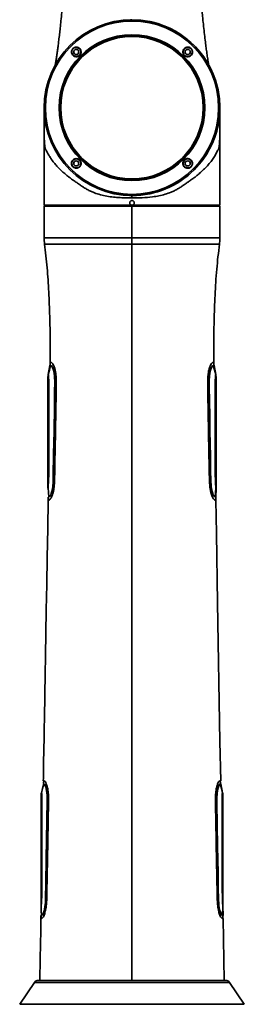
# Model space of a CAD drawing. Header units: millimetres. Extents: x 0 to 420, y 0 to 297.
# Tile 7 of 13: x 102 to 117, y 109 to 174. Entities that reach past the tile are written whole.
import ezdxf

# ---------------------------------------------------------------- set-up
doc = ezdxf.new("R2010")
doc.units = ezdxf.units.MM
doc.layers.get('0').update_dxf_attribs({"lineweight": 18})

# ---------------------------------------------------------------- blocks, each defined once
blk = doc.blocks.new('1')
at = {"color": 0, "linetype": 'Continuous', "lineweight": 35}
for p, q in [((0, 75.8), (0, 75.8)), ((0, 74.7), (0, 74.7)), ((-5.8, 70), (-5.8, 63.57)), ((5.8, 63.83), (5.8, 69.854)), ((0, 65.3), (0, 65.3)), ((0, 64.2), (0, 64.2)), ((0, 64.2), (0, 64.041)), ((-5.8, 63.57), (-5.75, 63.52)), ((-5.8, 63.57), (0, 63.57)), ((-5.8, 63.5), (-5.8, 61.4)), ((-5.75, 63.52), (-5.75, 63.52)), ((5.749, 63.52), (-5.75, 63.52)), ((5.749, 63.52), (-5.75, 63.52)), ((-5.5, 63.52), (-5.5, 63.5)), ((0, 63.57), (5.799, 63.57)), ((0, 63.5), (0, 61.4)), ((2.75, 63.5), (2.75, 63.52)), ((5.5, 63.5), (5.5, 63.52)), ((5.749, 63.52), (5.749, 63.52)), ((5.8, 61.4), (5.8, 63.5)), ((0, 61.4), (0, 61)), ((-5.531, 52.396), (-5.414, 52.996)), ((-5.394, 52.995), (-5.414, 52.996)), ((5.414, 52.996), (5.394, 52.995)), ((5.414, 52.996), (5.531, 52.396)), ((-5.55, 52.196), (-5.55, 51.646)), ((-5.529, 52.396), (-5.525, 52.394)), ((5.525, 52.394), (5.527, 52.395)), ((5.55, 52.196), (5.55, 51.646)), ((-5.55, 45.648), (-5.55, 51.646)), ((5.55, 51.646), (5.55, 45.648)), ((-5.55, 45.648), (-5.55, 45.098)), ((5.55, 45.648), (5.55, 45.098)), ((5.547, 44.898), (5.531, 44.298)), ((-5.531, 44.298), (-5.512, 44.299)), ((5.512, 44.299), (5.531, 44.298)), ((5.982, 24.781), (5.873, 25.381)), ((-5.981, 24.781), (-5.982, 24.781)), ((5.982, 24.781), (5.981, 24.781)), ((-6, 24.581), (-6, 24.031)), ((6, 24.581), (6, 24.031)), ((-6, 24.031), (-6, 17.484)), ((6, 17.484), (6, 24.031)), ((5.973, 16.686), (5.997, 17.3)), ((6.009, 16.684), (6.001, 17.284)), ((-6.009, 16.684), (-6.005, 16.684)), ((5.996, 16.684), (5.971, 16.687)), ((5.99, 16.484), (6.006, 16.484)), ((6.084, 12.4), (6.012, 16.484)), ((-6.191, 12.4), (2.033, 12.4)), ((2.033, 12.4), (6.191, 12.4)), ((-6.439, 12.268), (-7.414, 10.827)), ((6.439, 12.268), (-6.439, 12.268)), ((7.414, 10.827), (6.439, 12.268)), ((-7.414, 10.827), (7.414, 10.827))]:
    blk.add_line(p, q, dxfattribs=at)
for points in [[(5.799, 63.57), (5.799, 63.669), (5.799, 63.747)], [(5.789, 63.56), (5.77, 63.541), (5.755, 63.526)], [(0, 61), (0, 59.3), (0, 57.553), (0, 55.815), (0, 54.126), (0, 52.516), (0, 51), (0, 49.579), (0, 48.404), (0, 47.279), (0, 46.727), (0, 46.452), (0, 46.383), (0, 46.379), (0, 46.377), (0, 46.376), (0, 46.376), (0, 46.376), (0, 27.787), (0, 12.4)], [(-5.369, 52.992), (-5.317, 52.96), (-5.243, 52.845), (-5.204, 52.747), (-5.168, 52.621), (-5.118, 52.309), (-5.102, 51.82), (-5.107, 51.325), (-5.113, 50.803), (-5.121, 50.282), (-5.147, 48.646), (-5.173, 47.159), (-5.198, 45.671), (-5.206, 45.32), (-5.232, 44.975), (-5.288, 44.667), (-5.326, 44.543), (-5.365, 44.446), (-5.437, 44.333), (-5.49, 44.3), (-5.531, 44.298)], [(-5.37, 52.993), (-5.448, 52.688), (-5.527, 52.383)], [(5.487, 44.302), (5.437, 44.333), (5.365, 44.446), (5.326, 44.543), (5.288, 44.667), (5.232, 44.975), (5.202, 45.46), (5.193, 45.969), (5.184, 46.489), (5.175, 47.01), (5.147, 48.646), (5.131, 49.638), (5.116, 50.629), (5.104, 51.608), (5.102, 51.961), (5.118, 52.309), (5.168, 52.621), (5.204, 52.747), (5.243, 52.845), (5.317, 52.96), (5.371, 52.994), (5.414, 52.996)], [(5.527, 52.383), (5.448, 52.69), (5.369, 52.996)], [(-5.542, 44.91), (-5.515, 44.606), (-5.488, 44.301)], [(5.487, 44.297), (5.515, 44.604), (5.542, 44.91)], [(-5.53, 44.098), (-5.563, 42.23), (-5.596, 40.325), (-5.628, 38.532), (-5.657, 36.851), (-5.684, 35.308), (-5.709, 33.874), (-5.732, 32.547), (-5.753, 31.328), (-5.763, 30.747), (-5.773, 30.193), (-5.782, 29.668), (-5.792, 29.094), (-5.804, 28.41), (-5.818, 27.632), (-5.833, 26.748), (-5.851, 25.759), (-5.854, 25.581)], [(5.854, 25.581), (5.809, 28.162), (5.649, 37.318), (5.569, 41.897), (5.53, 44.098)], [(-5.819, 25.373), (-5.898, 25.07), (-5.977, 24.767)], [(5.971, 16.687), (5.966, 16.687), (5.918, 16.726), (5.854, 16.842), (5.785, 17.058), (5.735, 17.353), (5.706, 17.863), (5.697, 18.403), (5.688, 18.954), (5.679, 19.506), (5.651, 21.239), (5.627, 22.672), (5.603, 24.095), (5.601, 24.435), (5.616, 24.765), (5.659, 25.055), (5.723, 25.254), (5.786, 25.353), (5.834, 25.38), (5.873, 25.381)], [(5.977, 24.767), (5.898, 25.07), (5.819, 25.373)], [(-5.997, 17.3), (-5.985, 16.993), (-5.973, 16.686)], [(-6.012, 16.484), (-6.026, 15.705), (-6.058, 13.859), (-6.084, 12.4)]]:
    blk.add_lwpolyline(points, dxfattribs=at)
for centre, radius in [((0, 70), 5.8), ((0, 70), 5.72), ((0, 70), 4.813), ((0, 70), 4.787), ((0, 70), 4.75), ((0, 70), 4.7), ((-3.677, 73.677), 0.17), ((3.677, 73.677), 0.17), ((-3.677, 66.323), 0.17), ((3.677, 66.323), 0.17)]:
    blk.add_circle(centre, radius, dxfattribs=at)
for centre, radius, start, end in [((0, 70), 5.8, 315, 90), ((0, 70), 4.75, 90, 135), ((0, 70), 4.7, 270, 90), ((0, 70), 4.75, 135, 270), ((0, 70), 5.8, 270, 315), ((-6.191, 12.1), 0.3, 90, 145.9228), ((6.191, 12.1), 0.3, 34.0772, 90)]:
    blk.add_arc(centre, radius, start, end, dxfattribs=at)
for points, knots in [([(-4.5, 77.7), (-4.523, 77.447), (-4.565, 76.976), (-4.628, 76.319), (-4.685, 75.758), (-4.735, 75.28), (-4.783, 74.852), (-4.828, 74.475), (-4.871, 74.126), (-4.912, 73.808), (-4.955, 73.497), (-4.999, 73.201), (-5.036, 72.966), (-5.057, 72.843), (-5.065, 72.8)], [0, 0, 0, 0, 0.702297, 1.310151, 1.8347, 2.285594, 2.671066, 3.071288, 3.396195, 3.719882, 4.061401, 4.411115, 4.747731, 4.933797, 4.933797, 4.933797, 4.933797]), ([(5.061, 72.82), (5.048, 72.893), (5.019, 73.067), (4.969, 73.399), (4.918, 73.762), (4.867, 74.153), (4.813, 74.593), (4.755, 75.099), (4.703, 75.58), (4.656, 76.044), (4.61, 76.506), (4.557, 77.067), (4.52, 77.477), (4.5, 77.7)], [0, 0, 0, 0, 0.295775, 0.710247, 1.104501, 1.482664, 1.938966, 2.437817, 2.974322, 3.328829, 3.762826, 4.28704, 4.912994, 4.912994, 4.912994, 4.912994]), ([(0, 75.8), (-0.011, 75.8), (-0.03, 75.8), (-0.053, 75.8), (-0.071, 75.8), (-0.085, 75.799), (-0.097, 75.799), (-0.099, 75.799), (-0.1, 75.799)], [0, 0, 0, 0, 0.0215164, 0.034887, 0.0499554, 0.065053, 0.0784417, 0.1000049, 0.1000049, 0.1000049, 0.1000049]), ([(-3.903, 73.903), (-3.914, 73.891), (-3.946, 73.856), (-3.985, 73.78), (-4.002, 73.678), (-3.984, 73.572), (-3.932, 73.477), (-3.85, 73.404), (-3.748, 73.363), (-3.637, 73.358), (-3.535, 73.39), (-3.465, 73.441), (-3.412, 73.502), (-3.373, 73.577), (-3.356, 73.679), (-3.374, 73.785), (-3.426, 73.88), (-3.508, 73.953), (-3.61, 73.995), (-3.72, 73.999), (-3.824, 73.969), (-3.877, 73.924), (-3.903, 73.903)], [0, 0, 0, 0, 0.047454, 0.143217, 0.247681, 0.353431, 0.460986, 0.570155, 0.680019, 0.789221, 0.896571, 0.994949, 1.042399, 1.138176, 1.242348, 1.348228, 1.456231, 1.565762, 1.675559, 1.784318, 1.891276, 1.989882, 1.989882, 1.989882, 1.989882]), ([(-3.465, 73.465), (-3.477, 73.454), (-3.512, 73.422), (-3.586, 73.386), (-3.684, 73.371), (-3.783, 73.39), (-3.872, 73.442), (-3.94, 73.521), (-3.977, 73.619), (-3.979, 73.723), (-3.948, 73.817), (-3.9, 73.881), (-3.842, 73.931), (-3.768, 73.968), (-3.67, 73.982), (-3.57, 73.963), (-3.481, 73.912), (-3.414, 73.833), (-3.376, 73.735), (-3.375, 73.631), (-3.405, 73.536), (-3.446, 73.487), (-3.465, 73.465)], [0, 0, 0, 0, 0.046941, 0.14178, 0.240055, 0.340257, 0.442747, 0.546817, 0.651076, 0.754132, 0.855211, 0.941386, 0.988326, 1.083154, 1.181725, 1.281757, 1.38375, 1.487442, 1.591811, 1.695364, 1.796845, 1.882755, 1.882755, 1.882755, 1.882755]), ([(3.468, 73.916), (3.457, 73.905), (3.423, 73.872), (3.38, 73.799), (3.356, 73.696), (3.369, 73.587), (3.417, 73.489), (3.494, 73.414), (3.59, 73.368), (3.696, 73.356), (3.801, 73.379), (3.876, 73.426), (3.934, 73.486), (3.978, 73.558), (4.002, 73.661), (3.989, 73.77), (3.941, 73.867), (3.864, 73.943), (3.768, 73.989), (3.662, 74.001), (3.555, 73.979), (3.498, 73.937), (3.468, 73.916)], [0, 0, 0, 0, 0.047425, 0.143057, 0.252761, 0.361205, 0.467509, 0.57186, 0.675443, 0.779776, 0.885977, 0.994856, 1.042284, 1.137918, 1.247317, 1.355299, 1.461396, 1.565997, 1.670034, 1.774607, 1.880613, 1.989826, 1.989826, 1.989826, 1.989826]), ([(3.889, 73.465), (3.885, 73.461), (3.869, 73.446), (3.827, 73.414), (3.752, 73.381), (3.651, 73.372), (3.55, 73.399), (3.466, 73.456), (3.405, 73.537), (3.375, 73.633), (3.377, 73.734), (3.409, 73.822), (3.45, 73.875), (3.485, 73.908), (3.526, 73.94), (3.602, 73.973), (3.703, 73.982), (3.803, 73.956), (3.888, 73.898), (3.948, 73.817), (3.979, 73.721), (3.977, 73.62), (3.945, 73.531), (3.906, 73.485), (3.889, 73.465)], [0, 0, 0, 0, 0.018453, 0.065364, 0.160025, 0.263786, 0.365717, 0.46526, 0.563113, 0.66081, 0.759904, 0.861245, 0.941971, 0.959892, 1.006801, 1.101472, 1.204774, 1.306256, 1.405779, 1.504047, 1.602199, 1.701365, 1.802324, 1.882879, 1.882879, 1.882879, 1.882879]), ([(-5.798, 69.86), (-5.798, 69.818), (-5.798, 69.714), (-5.798, 69.507), (-5.799, 69.244), (-5.799, 68.946), (-5.799, 68.719), (-5.799, 68.606)], [0, 0, 0, 0, 0.18734, 0.454696, 0.722321, 0.990078, 1.253933, 1.253933, 1.253933, 1.253933]), ([(5.799, 68.604), (5.799, 68.717), (5.799, 68.945), (5.799, 69.244), (5.798, 69.506), (5.798, 69.714), (5.798, 69.818), (5.798, 69.86)], [0, 0, 0, 0, 0.26602, 0.533893, 0.801633, 1.0691, 1.256639, 1.256639, 1.256639, 1.256639]), ([(0, 64.041), (-0.152, 64.042), (-0.454, 64.045), (-0.902, 64.067), (-1.344, 64.108), (-1.772, 64.177), (-2.185, 64.278), (-2.52, 64.395), (-2.79, 64.516), (-3.003, 64.626), (-3.208, 64.749), (-3.401, 64.883), (-3.604, 65.029), (-3.82, 65.171), (-4.038, 65.326), (-4.246, 65.484), (-4.463, 65.663), (-4.686, 65.864), (-4.907, 66.086), (-5.11, 66.316), (-5.287, 66.544), (-5.437, 66.768), (-5.551, 66.963), (-5.637, 67.145), (-5.694, 67.235), (-5.73, 67.301), (-5.747, 67.381), (-5.757, 67.459), (-5.764, 67.525), (-5.769, 67.598), (-5.775, 67.671), (-5.781, 67.751), (-5.787, 67.839), (-5.791, 67.945), (-5.795, 68.074), (-5.798, 68.233), (-5.798, 68.401), (-5.799, 68.527), (-5.799, 68.595), (-5.799, 68.606)], [0, 0, 0, 0, 0.357849, 0.712706, 1.063126, 1.423748, 1.772374, 2.122713, 2.331928, 2.544585, 2.757639, 2.972395, 3.184782, 3.44936, 3.71353, 3.971701, 4.242765, 4.593016, 4.946359, 5.308702, 5.683079, 6.031364, 6.375811, 6.643389, 6.909852, 7.042415, 7.175975, 7.241562, 7.30975, 7.377287, 7.444753, 7.53713, 7.627415, 7.714193, 7.848827, 7.98427, 8.118351, 8.253719, 8.280224, 8.280224, 8.280224, 8.280224]), ([(5.799, 68.604), (5.799, 68.592), (5.799, 68.522), (5.798, 68.394), (5.797, 68.207), (5.794, 68.015), (5.787, 67.826), (5.775, 67.672), (5.763, 67.512), (5.749, 67.387), (5.724, 67.274), (5.679, 67.236), (5.621, 67.103), (5.535, 66.937), (5.407, 66.718), (5.217, 66.448), (4.992, 66.177), (4.732, 65.906), (4.496, 65.691), (4.288, 65.519), (4.126, 65.392), (3.957, 65.268), (3.781, 65.145), (3.595, 65.022), (3.409, 64.889), (3.217, 64.755), (3.013, 64.632), (2.8, 64.521), (2.529, 64.399), (2.193, 64.28), (1.78, 64.178), (1.278, 64.097), (0.681, 64.05), (0.227, 64.044), (0, 64.041)], [0, 0, 0, 0, 0.028636, 0.164843, 0.300703, 0.479403, 0.659564, 0.843792, 0.979172, 1.112669, 1.246971, 1.466754, 1.690742, 1.914573, 2.326829, 2.740299, 3.206273, 3.609668, 4.030264, 4.248759, 4.458783, 4.658151, 4.876617, 5.086948, 5.297515, 5.509846, 5.722178, 5.936053, 6.146429, 6.499244, 6.84826, 7.20727, 7.74237, 8.277654, 8.277654, 8.277654, 8.277654]), ([(-3.916, 66.532), (-3.926, 66.52), (-3.955, 66.483), (-3.99, 66.406), (-4.002, 66.301), (-3.976, 66.194), (-3.917, 66.103), (-3.832, 66.037), (-3.731, 66.003), (-3.625, 66.003), (-3.54, 66.032), (-3.488, 66.067), (-3.464, 66.088), (-3.451, 66.101), (-3.434, 66.119), (-3.402, 66.16), (-3.367, 66.237), (-3.356, 66.342), (-3.382, 66.449), (-3.441, 66.54), (-3.526, 66.605), (-3.626, 66.64), (-3.733, 66.639), (-3.836, 66.605), (-3.889, 66.557), (-3.916, 66.532)], [0, 0, 0, 0, 0.047416, 0.143044, 0.25198, 0.359282, 0.464764, 0.569029, 0.673112, 0.778083, 0.884687, 0.93911, 0.967038, 0.981095, 0.995178, 1.042598, 1.138217, 1.247563, 1.355302, 1.460818, 1.56472, 1.668385, 1.773257, 1.880197, 1.989938, 1.989938, 1.989938, 1.989938]), ([(-3.465, 66.111), (-3.476, 66.101), (-3.511, 66.069), (-3.584, 66.032), (-3.685, 66.017), (-3.787, 66.038), (-3.875, 66.09), (-3.94, 66.168), (-3.976, 66.262), (-3.98, 66.363), (-3.952, 66.453), (-3.915, 66.508), (-3.883, 66.542), (-3.843, 66.576), (-3.77, 66.614), (-3.669, 66.629), (-3.567, 66.608), (-3.479, 66.556), (-3.414, 66.478), (-3.378, 66.385), (-3.374, 66.284), (-3.401, 66.194), (-3.438, 66.139), (-3.461, 66.115), (-3.465, 66.111)], [0, 0, 0, 0, 0.04691, 0.141581, 0.245148, 0.346988, 0.446818, 0.545232, 0.643323, 0.742249, 0.842878, 0.922959, 0.940942, 0.987855, 1.082515, 1.186497, 1.288835, 1.38878, 1.48684, 1.584448, 1.683213, 1.784145, 1.864498, 1.882952, 1.882952, 1.882952, 1.882952]), ([(3.455, 66.545), (3.444, 66.534), (3.411, 66.498), (3.373, 66.423), (3.356, 66.321), (3.374, 66.215), (3.426, 66.12), (3.508, 66.047), (3.61, 66.005), (3.72, 66.001), (3.823, 66.032), (3.893, 66.083), (3.946, 66.145), (3.985, 66.22), (4.002, 66.322), (3.984, 66.428), (3.932, 66.523), (3.85, 66.596), (3.748, 66.637), (3.638, 66.642), (3.534, 66.611), (3.48, 66.567), (3.455, 66.545)], [0, 0, 0, 0, 0.04745, 0.143227, 0.247398, 0.353279, 0.461282, 0.570814, 0.68061, 0.78937, 0.89633, 0.994937, 1.04239, 1.138157, 1.242615, 1.348366, 1.455922, 1.565093, 1.674957, 1.784157, 1.891504, 1.98988, 1.98988, 1.98988, 1.98988]), ([(3.889, 66.111), (3.877, 66.1), (3.842, 66.068), (3.768, 66.032), (3.67, 66.018), (3.57, 66.037), (3.481, 66.088), (3.414, 66.167), (3.377, 66.265), (3.375, 66.369), (3.406, 66.464), (3.454, 66.528), (3.512, 66.577), (3.586, 66.614), (3.684, 66.628), (3.783, 66.61), (3.872, 66.558), (3.94, 66.479), (3.977, 66.381), (3.979, 66.277), (3.949, 66.182), (3.908, 66.133), (3.889, 66.111)], [0, 0, 0, 0, 0.046943, 0.141771, 0.240341, 0.340374, 0.442362, 0.546056, 0.650425, 0.753978, 0.855464, 0.941374, 0.988318, 1.083154, 1.18143, 1.281633, 1.384122, 1.488188, 1.592453, 1.695509, 1.796587, 1.882756, 1.882756, 1.882756, 1.882756]), ([(0, 64.2), (-0.028, 64.2), (-0.082, 64.2), (-0.137, 64.201), (-0.164, 64.202)], [0, 0, 0, 0, 0.0830422, 0.1638878, 0.1638878, 0.1638878, 0.1638878]), ([(-0.15, 63.72), (-0.148, 63.74), (-0.143, 63.779), (-0.109, 63.829), (-0.059, 63.864), (-0.02, 63.868), (0, 63.87)], [0, 0, 0, 0, 0.0587141, 0.1174808, 0.1762576, 0.2349794, 0.2349794, 0.2349794, 0.2349794]), ([(0, 63.57), (-0.02, 63.573), (-0.059, 63.577), (-0.109, 63.612), (-0.143, 63.661), (-0.148, 63.701), (-0.15, 63.72)], [0, 0, 0, 0, 0.0587974, 0.117542, 0.1762605, 0.2349746, 0.2349746, 0.2349746, 0.2349746]), ([(0, 63.87), (0.02, 63.868), (0.059, 63.864), (0.109, 63.829), (0.143, 63.779), (0.148, 63.74), (0.15, 63.72)], [0, 0, 0, 0, 0.058724, 0.1174477, 0.176189, 0.234979, 0.234979, 0.234979, 0.234979]), ([(0.15, 63.72), (0.148, 63.701), (0.143, 63.661), (0.109, 63.612), (0.059, 63.577), (0.02, 63.573), (0, 63.57)], [0, 0, 0, 0, 0.0587456, 0.1174408, 0.1761078, 0.2349749, 0.2349749, 0.2349749, 0.2349749]), ([(5.799, 63.747), (5.799, 63.758), (5.799, 63.78), (5.8, 63.807), (5.8, 63.826), (5.8, 63.829), (5.8, 63.83)], [0, 0, 0, 0, 0.02078839, 0.04156473, 0.06230055, 0.08315176, 0.08315176, 0.08315176, 0.08315176]), ([(5.8, 63.806), (5.8, 63.797), (5.799, 63.78), (5.799, 63.758), (5.799, 63.747)], [0, 0, 0, 0, 0.02936727, 0.05891434, 0.05891434, 0.05891434, 0.05891434]), ([(0, 63.5), (-0.253, 63.5), (-0.759, 63.5), (-1.505, 63.5), (-2.225, 63.5), (-2.908, 63.5), (-3.54, 63.5), (-4.112, 63.5), (-4.614, 63.5), (-5.037, 63.5), (-5.372, 63.5), (-5.62, 63.5), (-5.759, 63.5), (-5.816, 63.5), (-5.8, 63.5), (-5.8, 63.5)], [0, 0, 0, 0, 0.483771, 0.965616, 1.450744, 1.932711, 2.415965, 2.900198, 3.381818, 3.866186, 4.348998, 4.831645, 5.31607, 5.797767, 5.800252, 5.800252, 5.800252, 5.800252]), ([(5.8, 63.5), (5.79, 63.5), (5.772, 63.5), (5.618, 63.5), (5.375, 63.5), (5.039, 63.5), (4.617, 63.5), (4.116, 63.5), (3.544, 63.5), (2.912, 63.5), (2.23, 63.5), (1.51, 63.5), (0.763, 63.5), (0.255, 63.5), (0, 63.5)], [0, 0, 0, 0, 0.481556, 0.964944, 1.446738, 1.931852, 2.413732, 2.897166, 3.381139, 3.862865, 4.347937, 4.829966, 5.312996, 5.799746, 5.799746, 5.799746, 5.799746]), ([(5.749, 63.52), (5.75, 63.521), (5.752, 63.523), (5.754, 63.525), (5.755, 63.526)], [0, 0, 0, 0, 0.003142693, 0.007649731, 0.007649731, 0.007649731, 0.007649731]), ([(5.755, 63.526), (5.754, 63.525), (5.752, 63.523), (5.75, 63.521), (5.749, 63.52)], [0, 0, 0, 0, 0.004506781, 0.007649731, 0.007649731, 0.007649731, 0.007649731]), ([(5.799, 63.57), (5.799, 63.57), (5.799, 63.57), (5.798, 63.569), (5.796, 63.567), (5.793, 63.564), (5.79, 63.561), (5.789, 63.56)], [0, 0, 0, 0, 0.00178466, 0.00357374, 0.00712346, 0.01068164, 0.01424683, 0.01424683, 0.01424683, 0.01424683]), ([(0, 61.4), (-0.253, 61.4), (-0.759, 61.4), (-1.505, 61.4), (-2.226, 61.4), (-2.908, 61.4), (-3.541, 61.4), (-4.113, 61.4), (-4.615, 61.4), (-5.038, 61.4), (-5.373, 61.4), (-5.621, 61.4), (-5.757, 61.4), (-5.821, 61.4), (-5.8, 61.4), (-5.8, 61.4)], [0, 0, 0, 0, 0.483376, 0.966704, 1.450009, 1.933381, 2.416712, 2.900043, 3.38338, 3.866715, 4.350051, 4.833372, 5.316709, 5.800012, 5.800017, 5.800017, 5.800017, 5.800017]), ([(-5.8, 61.4), (-5.8, 61.339), (-5.799, 61.205), (-5.782, 61.071), (-5.772, 60.998)], [0, 0, 0, 0, 0.1822755, 0.4036729, 0.4036729, 0.4036729, 0.4036729]), ([(5.8, 61.4), (5.79, 61.4), (5.771, 61.4), (5.617, 61.4), (5.374, 61.4), (5.037, 61.4), (4.615, 61.4), (4.113, 61.4), (3.541, 61.4), (2.908, 61.4), (2.226, 61.4), (1.505, 61.4), (0.759, 61.4), (0.253, 61.4), (0, 61.4)], [0, 0, 0, 0, 0.483357, 0.966683, 1.450013, 1.933359, 2.416688, 2.900019, 3.383355, 3.866687, 4.350022, 4.83334, 5.316676, 5.799977, 5.799977, 5.799977, 5.799977]), ([(5.772, 60.998), (5.78, 61.058), (5.798, 61.191), (5.799, 61.326), (5.8, 61.4)], [0, 0, 0, 0, 0.1821873, 0.4036671, 0.4036671, 0.4036671, 0.4036671]), ([(-5.772, 61), (-5.711, 60.48), (-5.588, 59.427), (-5.487, 57.835), (-5.425, 56.242), (-5.397, 54.696), (-5.396, 53.684), (-5.395, 53.196)], [0, 0, 0, 0, 1.57111, 3.179651, 4.784711, 6.353416, 7.818998, 7.818998, 7.818998, 7.818998]), ([(0, 61), (-0.252, 61), (-0.756, 61), (-1.498, 61), (-2.215, 61), (-2.894, 61), (-3.524, 61), (-4.093, 61), (-4.593, 61), (-5.013, 61), (-5.349, 61), (-5.59, 61), (-5.744, 61), (-5.763, 61), (-5.772, 61)], [0, 0, 0, 0, 0.481023, 0.96207, 1.443079, 1.92411, 2.405175, 2.886176, 3.367243, 3.848242, 4.329275, 4.810302, 5.291352, 5.77238, 5.77238, 5.77238, 5.77238]), ([(5.772, 61), (5.772, 61), (5.79, 61), (5.731, 61), (5.594, 61), (5.348, 61), (5.013, 61), (4.593, 61), (4.093, 61), (3.524, 61), (2.894, 61), (2.215, 61), (1.498, 61), (0.756, 61), (0.252, 61), (0, 61)], [0, 0, 0, 0, 0.000007, 0.481014, 0.962076, 1.443083, 1.924113, 2.405177, 2.886177, 3.367242, 3.848236, 4.329271, 4.810297, 5.291353, 5.77238, 5.77238, 5.77238, 5.77238]), ([(5.397, 53.196), (5.396, 53.55), (5.395, 54.458), (5.417, 55.934), (5.476, 57.626), (5.577, 59.323), (5.708, 60.445), (5.772, 61)], [0, 0, 0, 0, 1.063532, 2.722673, 4.428771, 6.14373, 7.81898, 7.81898, 7.81898, 7.81898]), ([(-5.395, 53.196), (-5.396, 53.157), (-5.398, 53.09), (-5.409, 53.024), (-5.414, 52.996)], [0, 0, 0, 0, 0.1146548, 0.2012143, 0.2012143, 0.2012143, 0.2012143]), ([(-5.414, 52.996), (-5.411, 53.006), (-5.407, 53.016), (-5.37, 52.993), (-5.369, 52.992)], [0, 0, 0, 0, 0.05227052, 0.05342273, 0.05342273, 0.05342273, 0.05342273]), ([(-5.381, 53.196), (-5.385, 53.176), (-5.394, 53.138), (-5.4, 53.085), (-5.404, 53.059)], [0, 0, 0, 0, 0.0696924, 0.1385156, 0.1385156, 0.1385156, 0.1385156]), ([(-5.395, 53.196), (-5.394, 53.196), (-5.394, 53.196), (-5.381, 53.195), (-5.38, 53.195)], [0, 0, 0, 0, 0.01387409, 0.01503453, 0.01503453, 0.01503453, 0.01503453]), ([(-5.38, 53.195), (-5.37, 53.196), (-5.35, 53.198), (-5.296, 53.175), (-5.231, 53.098), (-5.166, 52.978), (-5.102, 52.802), (-5.049, 52.58), (-5.015, 52.326), (-5, 52.059), (-4.999, 51.79), (-5.004, 51.436), (-5.009, 51.001), (-5.036, 49.287), (-5.066, 47.746), (-5.094, 46.376)], [0, 0, 0, 0, 0.286449, 0.598755, 0.832922, 1.066917, 1.300795, 1.534695, 1.768711, 2.002939, 2.237353, 2.471814, 2.924901, 3.371178, 6.942929, 6.942929, 6.942929, 6.942929]), ([(5.094, 46.376), (5.079, 47.132), (5.052, 48.541), (5.023, 50.079), (5.009, 50.988), (5.004, 51.379), (4.998, 51.777), (5.001, 52.169), (5.039, 52.538), (5.111, 52.844), (5.202, 53.058), (5.285, 53.169), (5.349, 53.198), (5.371, 53.197), (5.382, 53.196)], [0, 0, 0, 0, 1.968825, 3.668558, 4.002215, 4.336403, 4.687206, 5.037512, 5.355316, 5.672608, 5.989962, 6.307815, 6.626226, 6.944969, 6.944969, 6.944969, 6.944969]), ([(5.404, 53.059), (5.4, 53.085), (5.394, 53.138), (5.385, 53.176), (5.381, 53.196)], [0, 0, 0, 0, 0.0688232, 0.1385156, 0.1385156, 0.1385156, 0.1385156]), ([(5.382, 53.196), (5.386, 53.196), (5.393, 53.196), (5.394, 53.196), (5.395, 53.196)], [0, 0, 0, 0, 0.0064038, 0.01280755, 0.01280755, 0.01280755, 0.01280755]), ([(5.395, 53.196), (5.396, 53.157), (5.398, 53.09), (5.409, 53.024), (5.414, 52.996)], [0, 0, 0, 0, 0.1146548, 0.2012143, 0.2012143, 0.2012143, 0.2012143]), ([(-5.528, 52.396), (-5.529, 52.387), (-5.537, 52.352), (-5.544, 52.297), (-5.549, 52.244), (-5.55, 52.208), (-5.55, 52.192), (-5.55, 52.184)], [0, 0, 0, 0, 0.0243899, 0.1078329, 0.1642887, 0.1895543, 0.2135048, 0.2135048, 0.2135048, 0.2135048]), ([(-5.5, 45.648), (-5.5, 45.963), (-5.499, 46.593), (-5.496, 47.538), (-5.493, 48.483), (-5.488, 49.743), (-5.49, 50.767), (-5.484, 51.559), (-5.482, 51.808), (-5.496, 52.019), (-5.507, 52.168), (-5.514, 52.26), (-5.518, 52.326), (-5.522, 52.382), (-5.528, 52.405), (-5.529, 52.399), (-5.531, 52.396)], [0, 0, 0, 0, 0.827927, 1.655862, 2.483798, 3.311722, 4.967523, 5.174365, 5.394166, 5.621061, 5.73474, 5.84836, 5.962041, 6.075815, 6.30314, 6.758819, 6.758819, 6.758819, 6.758819]), ([(5.531, 52.396), (5.529, 52.399), (5.528, 52.405), (5.522, 52.382), (5.518, 52.326), (5.514, 52.26), (5.507, 52.168), (5.496, 52.019), (5.48, 51.777), (5.486, 51.465), (5.486, 51.13), (5.487, 50.799), (5.488, 50.232), (5.49, 49.46), (5.493, 48.483), (5.496, 47.538), (5.499, 46.593), (5.5, 45.963), (5.5, 45.648)], [0, 0, 0, 0, 0.455682, 0.683008, 0.796783, 0.910464, 1.024086, 1.137765, 1.364662, 1.666954, 1.956782, 2.246566, 2.536335, 3.447071, 4.275001, 5.102942, 5.930883, 6.758816, 6.758816, 6.758816, 6.758816]), ([(5.527, 52.395), (5.528, 52.395), (5.53, 52.396), (5.53, 52.396), (5.531, 52.396)], [0, 0, 0, 0, 0.001083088, 0.003619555, 0.003619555, 0.003619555, 0.003619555]), ([(5.55, 52.196), (5.55, 52.2), (5.55, 52.212), (5.548, 52.244), (5.545, 52.289), (5.539, 52.334), (5.533, 52.371), (5.529, 52.388), (5.528, 52.396)], [0, 0, 0, 0, 0.0120516, 0.037272, 0.0936268, 0.1509615, 0.1772138, 0.2015601, 0.2015601, 0.2015601, 0.2015601]), ([(-5.094, 46.376), (-5.097, 46.223), (-5.103, 45.912), (-5.108, 45.521), (-5.121, 45.202), (-5.142, 44.963), (-5.177, 44.736), (-5.225, 44.532), (-5.283, 44.364), (-5.343, 44.238), (-5.399, 44.156), (-5.463, 44.098), (-5.518, 44.098), (-5.526, 44.098), (-5.53, 44.098)], [0, 0, 0, 0, 0.289608, 0.586564, 0.739243, 0.891828, 1.044313, 1.196732, 1.349133, 1.501575, 1.654087, 1.80668, 2.111832, 2.417192, 2.417192, 2.417192, 2.417192]), ([(5.518, 44.098), (5.507, 44.097), (5.486, 44.095), (5.423, 44.126), (5.339, 44.238), (5.245, 44.454), (5.168, 44.762), (5.123, 45.119), (5.109, 45.485), (5.103, 45.904), (5.097, 46.2), (5.094, 46.376)], [0, 0, 0, 0, 0.256036, 0.511797, 0.767099, 1.022017, 1.276888, 1.532192, 1.788059, 2.037389, 2.404735, 2.404735, 2.404735, 2.404735]), ([(-5.55, 45.648), (-5.546, 45.648), (-5.538, 45.648), (-5.512, 45.648), (-5.5, 45.648)], [0, 0, 0, 0, 0.02819308, 0.05010103, 0.05010103, 0.05010103, 0.05010103]), ([(-5.547, 44.898), (-5.547, 44.899), (-5.547, 44.9), (-5.542, 44.892), (-5.536, 44.931), (-5.529, 45.048), (-5.517, 45.225), (-5.504, 45.433), (-5.501, 45.576), (-5.5, 45.648)], [0, 0, 0, 0, 0.1267199, 0.2534291, 0.3796783, 0.4741843, 0.568594, 0.6633264, 0.7582326, 0.7582326, 0.7582326, 0.7582326]), ([(5.5, 45.648), (5.501, 45.576), (5.504, 45.433), (5.517, 45.225), (5.529, 45.048), (5.536, 44.931), (5.542, 44.892), (5.547, 44.9), (5.547, 44.899), (5.547, 44.898)], [0, 0, 0, 0, 0.0949063, 0.1896387, 0.2840484, 0.3785544, 0.5048036, 0.6315127, 0.7582326, 0.7582326, 0.7582326, 0.7582326]), ([(5.55, 45.648), (5.546, 45.648), (5.538, 45.648), (5.512, 45.648), (5.5, 45.648)], [0, 0, 0, 0, 0.02819308, 0.05010103, 0.05010103, 0.05010103, 0.05010103]), ([(-5.55, 45.11), (-5.55, 45.102), (-5.55, 45.069), (-5.549, 45.013), (-5.547, 44.959), (-5.546, 44.922), (-5.545, 44.906), (-5.545, 44.898)], [0, 0, 0, 0, 0.0246143, 0.1045101, 0.1605166, 0.1867346, 0.2117882, 0.2117882, 0.2117882, 0.2117882]), ([(5.545, 44.898), (5.545, 44.906), (5.547, 44.94), (5.548, 44.997), (5.55, 45.05), (5.55, 45.086), (5.55, 45.102), (5.55, 45.11)], [0, 0, 0, 0, 0.0250485, 0.1069125, 0.16199, 0.1871791, 0.2117883, 0.2117883, 0.2117883, 0.2117883]), ([(-5.521, 44.298), (-5.524, 44.294), (-5.53, 44.285), (-5.53, 44.275), (-5.531, 44.27)], [0, 0, 0, 0, 0.01531803, 0.03066001, 0.03066001, 0.03066001, 0.03066001]), ([(-5.531, 44.298), (-5.531, 44.26), (-5.529, 44.193), (-5.53, 44.127), (-5.53, 44.098)], [0, 0, 0, 0, 0.1140599, 0.2000133, 0.2000133, 0.2000133, 0.2000133]), ([(-5.531, 44.27), (-5.53, 44.238), (-5.528, 44.174), (-5.52, 44.124), (-5.517, 44.098)], [0, 0, 0, 0, 0.0843688, 0.1721666, 0.1721666, 0.1721666, 0.1721666]), ([(5.531, 44.298), (5.528, 44.288), (5.524, 44.278), (5.488, 44.301), (5.487, 44.302)], [0, 0, 0, 0, 0.05092286, 0.05227291, 0.05227291, 0.05227291, 0.05227291]), ([(5.517, 44.098), (5.52, 44.124), (5.528, 44.174), (5.53, 44.238), (5.531, 44.27)], [0, 0, 0, 0, 0.0877978, 0.1721666, 0.1721666, 0.1721666, 0.1721666]), ([(5.531, 44.298), (5.531, 44.26), (5.529, 44.193), (5.53, 44.127), (5.53, 44.098)], [0, 0, 0, 0, 0.1140599, 0.2000133, 0.2000133, 0.2000133, 0.2000133]), ([(5.53, 44.098), (5.53, 44.098), (5.529, 44.098), (5.522, 44.098), (5.518, 44.098)], [0, 0, 0, 0, 0.00624675, 0.01249351, 0.01249351, 0.01249351, 0.01249351]), ([(-5.825, 25.579), (-5.817, 25.579), (-5.798, 25.58), (-5.738, 25.539), (-5.669, 25.419), (-5.614, 25.264), (-5.577, 25.122), (-5.547, 24.957), (-5.518, 24.717), (-5.501, 24.269), (-5.521, 23.64), (-5.532, 22.893), (-5.547, 22.154), (-5.57, 20.903), (-5.591, 19.779), (-5.609, 18.781), (-5.616, 18.424), (-5.623, 18.059), (-5.629, 17.688), (-5.652, 17.371), (-5.687, 17.131), (-5.722, 16.963), (-5.763, 16.816), (-5.822, 16.656), (-5.895, 16.529), (-5.963, 16.481), (-5.986, 16.483), (-5.998, 16.484)], [0, 0, 0, 0, 0.203014, 0.52403, 0.844329, 1.004905, 1.165471, 1.326048, 1.486665, 1.807466, 2.438178, 3.049633, 3.661339, 4.273107, 6.157154, 6.453217, 6.749295, 7.044988, 7.358179, 7.672136, 7.834472, 7.99677, 8.159049, 8.32134, 8.64501, 8.969409, 9.294325, 9.294325, 9.294325, 9.294325]), ([(-5.816, 25.37), (-5.807, 25.366), (-5.782, 25.357), (-5.723, 25.272), (-5.655, 25.071), (-5.604, 24.731), (-5.598, 24.296), (-5.609, 23.812), (-5.616, 23.316), (-5.631, 22.457), (-5.658, 20.809), (-5.684, 19.21), (-5.704, 18.025), (-5.709, 17.682), (-5.73, 17.349), (-5.782, 17.044), (-5.855, 16.824), (-5.921, 16.712), (-5.97, 16.682), (-5.987, 16.683), (-5.996, 16.684)], [0, 0, 0, 0, 0.181902, 0.471153, 0.759572, 1.048049, 1.452646, 1.863775, 2.292409, 2.720879, 4.067072, 6.514829, 6.819854, 7.10624, 7.392399, 7.677677, 7.962679, 8.248333, 8.53473, 8.821476, 8.821476, 8.821476, 8.821476]), ([(-5.863, 25.381), (-5.866, 25.381), (-5.872, 25.381), (-5.873, 25.381), (-5.873, 25.381)], [0, 0, 0, 0, 0.00510053, 0.0102371, 0.0102371, 0.0102371, 0.0102371]), ([(-5.853, 25.581), (-5.853, 25.581), (-5.857, 25.581), (-5.849, 25.583), (-5.83, 25.58), (-5.825, 25.579)], [0, 0, 0, 0, 0.00114082, 0.02210895, 0.02983521, 0.02983521, 0.02983521, 0.02983521]), ([(-5.828, 25.581), (-5.828, 25.565), (-5.829, 25.529), (-5.836, 25.481), (-5.844, 25.433), (-5.851, 25.397), (-5.854, 25.381)], [0, 0, 0, 0, 0.0434918, 0.1009903, 0.1584915, 0.2019879, 0.2019879, 0.2019879, 0.2019879]), ([(-5.846, 25.38), (-5.844, 25.382), (-5.84, 25.384), (-5.823, 25.374), (-5.816, 25.37)], [0, 0, 0, 0, 0.01994325, 0.03269317, 0.03269317, 0.03269317, 0.03269317]), ([(5.998, 16.484), (5.986, 16.483), (5.963, 16.481), (5.895, 16.529), (5.822, 16.656), (5.763, 16.816), (5.722, 16.963), (5.687, 17.131), (5.651, 17.375), (5.629, 17.7), (5.623, 18.083), (5.599, 19.321), (5.567, 21.051), (5.535, 22.779), (5.519, 23.645), (5.512, 24.018), (5.505, 24.398), (5.518, 24.718), (5.547, 24.957), (5.577, 25.122), (5.614, 25.264), (5.669, 25.419), (5.739, 25.54), (5.804, 25.584), (5.843, 25.58), (5.859, 25.581), (5.848, 25.581), (5.842, 25.581)], [0, 0, 0, 0, 0.301599, 0.602718, 0.903162, 1.053806, 1.204439, 1.355091, 1.505777, 1.806809, 2.105923, 2.389604, 4.660842, 6.091696, 6.372602, 6.657148, 6.952574, 7.247386, 7.396477, 7.54553, 7.694573, 7.843626, 8.14094, 8.438919, 8.737338, 9.035793, 9.335148, 9.335148, 9.335148, 9.335148]), ([(5.854, 25.381), (5.851, 25.397), (5.844, 25.433), (5.836, 25.481), (5.829, 25.529), (5.828, 25.565), (5.828, 25.581)], [0, 0, 0, 0, 0.0434964, 0.1009976, 0.1584961, 0.2019879, 0.2019879, 0.2019879, 0.2019879]), ([(-5.982, 24.781), (-5.987, 24.748), (-5.996, 24.682), (-5.999, 24.614), (-6, 24.58)], [0, 0, 0, 0, 0.1027875, 0.2023913, 0.2023913, 0.2023913, 0.2023913]), ([(-5.982, 24.781), (-5.981, 24.781), (-5.981, 24.779), (-5.972, 24.788), (-5.963, 24.749), (-5.955, 24.632), (-5.949, 24.455), (-5.944, 24.246), (-5.944, 24.103), (-5.943, 24.031)], [0, 0, 0, 0, 0.1272526, 0.2544922, 0.3812759, 0.4761807, 0.5709878, 0.6661186, 0.7614323, 0.7614323, 0.7614323, 0.7614323]), ([(5.943, 24.031), (5.944, 24.103), (5.944, 24.246), (5.949, 24.455), (5.955, 24.632), (5.963, 24.749), (5.972, 24.788), (5.981, 24.779), (5.981, 24.781), (5.982, 24.781)], [0, 0, 0, 0, 0.0953137, 0.1904446, 0.2852517, 0.3801565, 0.5069404, 0.63418, 0.7614326, 0.7614326, 0.7614326, 0.7614326]), ([(6, 24.58), (5.999, 24.614), (5.996, 24.682), (5.987, 24.748), (5.982, 24.781)], [0, 0, 0, 0, 0.0996038, 0.2023912, 0.2023912, 0.2023912, 0.2023912]), ([(-5.943, 24.031), (-5.944, 23.716), (-5.946, 23.086), (-5.949, 22.141), (-5.951, 21.196), (-5.954, 20.125), (-5.956, 19.254), (-5.958, 18.581), (-5.959, 18.23), (-5.956, 17.907), (-5.972, 17.66), (-5.981, 17.511), (-5.987, 17.419), (-5.99, 17.353), (-5.994, 17.297), (-6, 17.274), (-6.001, 17.28), (-6.001, 17.284)], [0, 0, 0, 0, 0.827879, 1.655761, 2.483647, 3.311526, 4.470558, 4.774129, 5.077728, 5.393804, 5.620669, 5.734329, 5.847933, 5.961594, 6.075353, 6.302643, 6.758261, 6.758261, 6.758261, 6.758261]), ([(-6, 24.031), (-5.995, 24.031), (-5.987, 24.031), (-5.957, 24.031), (-5.943, 24.031)], [0, 0, 0, 0, 0.03174682, 0.05650449, 0.05650449, 0.05650449, 0.05650449]), ([(6.001, 17.284), (6.001, 17.282), (6, 17.281), (5.994, 17.289), (5.99, 17.35), (5.985, 17.447), (5.98, 17.573), (5.971, 17.827), (5.961, 18.204), (5.958, 18.651), (5.956, 19.306), (5.954, 20.068), (5.952, 20.938), (5.95, 21.711), (5.948, 22.485), (5.946, 23.258), (5.944, 23.774), (5.943, 24.031)], [0, 0, 0, 0, 0.423592, 0.634902, 0.844526, 0.948601, 1.051633, 1.255532, 1.642211, 2.036721, 2.432109, 3.364252, 4.042153, 4.71978, 5.397594, 6.076059, 6.753367, 6.753367, 6.753367, 6.753367]), ([(5.943, 24.031), (5.96, 24.031), (5.99, 24.031), (5.997, 24.031), (6, 24.031)], [0, 0, 0, 0, 0.03199502, 0.0565051, 0.0565051, 0.0565051, 0.0565051]), ([(-6, 17.485), (-6, 17.451), (-6, 17.382), (-6.001, 17.317), (-6.001, 17.284)], [0, 0, 0, 0, 0.0982883, 0.2014095, 0.2014095, 0.2014095, 0.2014095]), ([(6.001, 17.284), (6.001, 17.317), (6, 17.382), (6, 17.451), (6, 17.485)], [0, 0, 0, 0, 0.1031212, 0.2014095, 0.2014095, 0.2014095, 0.2014095]), ([(-5.998, 16.484), (-6.006, 16.484), (-6.015, 16.484), (-6.012, 16.484), (-6.011, 16.484)], [0, 0, 0, 0, 0.01382511, 0.01552254, 0.01552254, 0.01552254, 0.01552254]), ([(-6.008, 16.684), (-6.008, 16.65), (-6.009, 16.584), (-6.01, 16.517), (-6.011, 16.484)], [0, 0, 0, 0, 0.1000104, 0.200022, 0.200022, 0.200022, 0.200022]), ([(-5.996, 16.684), (-6, 16.684), (-6.008, 16.684), (-6.009, 16.684), (-6.009, 16.684)], [0, 0, 0, 0, 0.00664785, 0.01329221, 0.01329221, 0.01329221, 0.01329221]), ([(-5.996, 16.684), (-5.996, 16.646), (-5.996, 16.579), (-5.997, 16.512), (-5.998, 16.484)], [0, 0, 0, 0, 0.1140611, 0.2000104, 0.2000104, 0.2000104, 0.2000104]), ([(5.996, 16.684), (5.996, 16.646), (5.996, 16.579), (5.997, 16.512), (5.998, 16.484)], [0, 0, 0, 0, 0.1140611, 0.2000104, 0.2000104, 0.2000104, 0.2000104]), ([(6.009, 16.684), (6.009, 16.684), (6.008, 16.684), (6, 16.684), (5.996, 16.684)], [0, 0, 0, 0, 0.00664455, 0.01329259, 0.01329259, 0.01329259, 0.01329259]), ([(5.998, 16.484), (5.999, 16.484), (6.003, 16.484), (6.005, 16.484), (6.006, 16.484)], [0, 0, 0, 0, 0.004088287, 0.008122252, 0.008122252, 0.008122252, 0.008122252]), ([(6.012, 16.484), (6.012, 16.484), (6.018, 16.484), (6.012, 16.484), (6.006, 16.484)], [0, 0, 0, 0, 0.000000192, 0.008976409, 0.008976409, 0.008976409, 0.008976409])]:
    blk.add_open_spline(points, degree=3, knots=knots, dxfattribs=at)
blk = doc.blocks.new('3')
blk.add_blockref('1', (-61.276477, 0.173194))

msp = doc.modelspace()

# ---------------------------------------------------------------- block references
msp.add_blockref('3', (171.179, 97.587))

doc.saveas('drawing.dxf')
